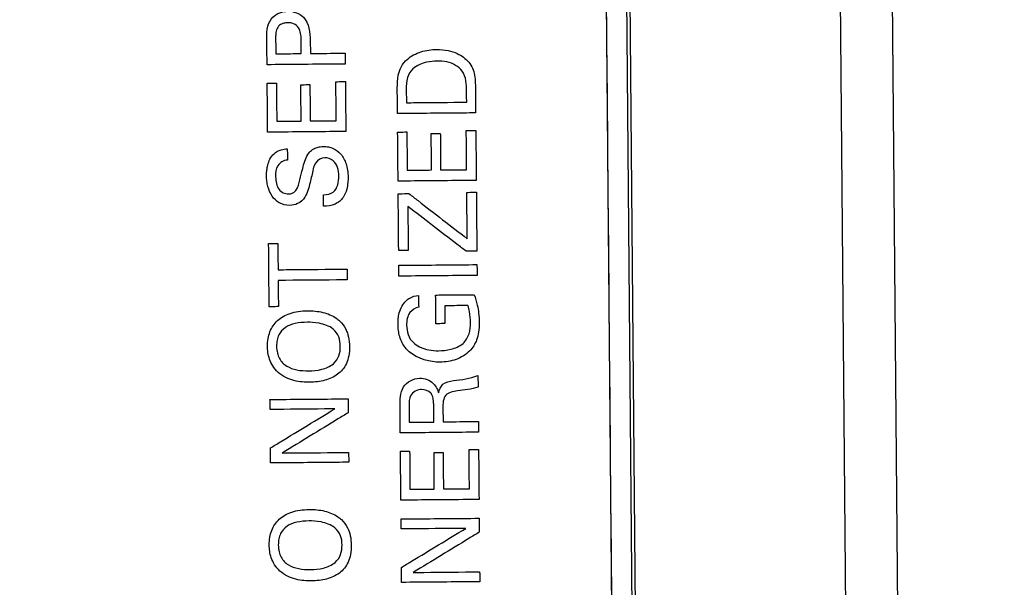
# Model space of a CAD drawing. Header units: inches. Extents: x 0 to 34, y 0 to 22.
# Tile 18 of 69: x 7.621 to 8.378, y 5.814 to 6.25. Entities that reach past the tile are written whole.
import ezdxf

# ---------------------------------------------------------------- set-up
doc = ezdxf.new("R2010")
doc.units = ezdxf.units.IN
doc.header["$LTSCALE"] = 1.87
doc.header["$MEASUREMENT"] = 0
doc.layers.get('0').update_dxf_attribs({"linetype": 'CONTINUOUS'})
doc.layers.add('DATUMCURVES', color=7, linetype='CONTINUOUS')
doc.layers.add('DIMENSIONS', color=7, linetype='CONTINUOUS')
doc.styles.get("Standard").update_dxf_attribs({"font": 'txt', "width": 0.8})
doc.dimstyles.new('DIMSTYLE_1', dxfattribs={"dimtxt": 0.125, "dimasz": 0.1875, "dimexe": 0.18, "dimexo": 0.0625, "dimgap": 0.09, "dimtad": 0, "dimtih": 1, "dimtoh": 1, "dimdec": 3, "dimzin": 4, "dimdsep": 46, "dimtxsty": 'STANDARD', "dimblk": '_FILLED', "dimblk1": '_FILLED', "dimblk2": '_FILLED', "dimcen": 0.09, "dimadec": 0, "dimazin": 0, "dimtp": 0.01, "dimtm": 0.01, "dimtfac": 1, "dimtdec": 3, "dimtofl": 0, "dimtmove": 0, "dimatfit": 3, "dimldrblk": '_FILLED', "dimfxl": 1, "dimtolj": 1, "dimtzin": 4, "dimarcsym": 0})

# ---------------------------------------------------------------- blocks, each defined once
blk = doc.blocks.new('_FILLED')
at = {"color": 0, "linetype": 'BYBLOCK'}
blk.add_solid([(0, 0), (-1, 0.1736), (-1, -0.1736)], dxfattribs=at)
blk = doc.blocks.new('*D1')
at = {"layer": 'DIMENSIONS', "color": 2, "linetype": 'CONTINUOUS'}
for p, q in [((6.98109, 8.41866), (9.59242, 8.41866)), ((9.46742, 8.41866), (9.46742, 6.79725)), ((9.46742, 4.65346), (9.46742, 6.54725)), ((6.98744, 4.65346), (9.59242, 4.65346))]:
    blk.add_line(p, q, dxfattribs=at)
at = {"layer": 'DIMENSIONS', "color": 2, "linetype": 'CONTINUOUS', "xscale": 0.1875, "yscale": 0.1875, "zscale": 0.1875}
for p, rotation in [((9.46742, 8.41866), 90), ((9.46742, 4.65346), 270)]:
    blk.add_blockref('_FILLED', p, dxfattribs=dict(at, rotation=rotation))
at = {"layer": 'DIMENSIONS', "color": 2, "linetype": 'CONTINUOUS', "width": 0.8}
for s, p in [('[', (9.42992, 6.60975)), (']', (10.02992, 6.60975)), ('3.765', (8.80492, 6.60975)), ('95.64', (9.52992, 6.60975))]:
    blk.add_text(s, height=0.125, dxfattribs=at).set_placement(p)
blk = doc.blocks.new('*D2')
at = {"layer": 'DIMENSIONS', "color": 2, "linetype": 'CONTINUOUS'}
for p, q in [((6.62533, 11.36822), (10.55403, 11.36822)), ((10.42903, 11.36822), (10.42903, 9.18302)), ((10.42903, 4.65346), (10.42903, 8.93302)), ((7.01395, 4.65346), (10.55403, 4.65346))]:
    blk.add_line(p, q, dxfattribs=at)
at = {"layer": 'DIMENSIONS', "color": 2, "linetype": 'CONTINUOUS', "xscale": 0.1875, "yscale": 0.1875, "zscale": 0.1875}
for p, rotation in [((10.42903, 11.36822), 90), ((10.42903, 4.65346), 270)]:
    blk.add_blockref('_FILLED', p, dxfattribs=dict(at, rotation=rotation))
at = {"layer": 'DIMENSIONS', "color": 2, "linetype": 'CONTINUOUS', "width": 0.8}
for s, p in [('[', (10.34153, 8.99552)), (']', (11.04153, 8.99552)), ('6.715', (9.71653, 8.99552)), ('170.55', (10.44153, 8.99552))]:
    blk.add_text(s, height=0.125, dxfattribs=at).set_placement(p)

msp = doc.modelspace()

# ---------------------------------------------------------------- linework, layer by layer
at = {"color": 7, "linetype": 'CONTINUOUS'}
for p, q in [((8.2629, 5.06532), (8.23703, 8.02959)), ((8.3029, 5.06567), (8.27703, 8.02994)), ((8.08287, 5.06812), (8.05708, 8.02301)), ((8.07235, 8.02815), (8.09822, 5.06389)), ((8.07497, 8.02818), (8.10084, 5.06391))]:
    msp.add_line(p, q, dxfattribs=at)
at = {"layer": 'DATUMCURVES', "color": 40, "linetype": 'CONTINUOUS'}
for points, knots in [([(8.08288, 5.06814, 1.13017), (8.08153, 5.22204, 1.13017), (8.07294, 6.20701, 1.13017), (8.06434, 7.19197, 1.13017), (8.05709, 8.02303, 1.13017)], [0, 0, 0, 0, 0.15625, 1, 1, 1, 1]), ([(7.81104, 6.23591, 1.13017), (7.81101, 6.23906, 1.13017), (7.8108, 6.24504, 1.13017), (7.81486, 6.25237, 1.13017), (7.82091, 6.25617, 1.13017), (7.82736, 6.25722, 1.13017), (7.83387, 6.25622, 1.13017), (7.84316, 6.25022, 1.13017), (7.84441, 6.24042, 1.13017), (7.84446, 6.23412, 1.13017)], [0, 0, 0, 0, 0.152284, 0.282505, 0.383415, 0.487392, 0.591714, 0.695867, 1, 1, 1, 1]), ([(7.83746, 6.23423, 1.13017), (7.83745, 6.23573, 1.13017), (7.83734, 6.23878, 1.13017), (7.83631, 6.24336, 1.13017), (7.83356, 6.24661, 1.13017), (7.8302, 6.24788, 1.13017), (7.82715, 6.24814, 1.13017), (7.82417, 6.24785, 1.13017), (7.82105, 6.24664, 1.13017), (7.81858, 6.24368, 1.13017), (7.8178, 6.23966, 1.13017), (7.81778, 6.23705, 1.13017), (7.81779, 6.2358, 1.13017)], [0, 0, 0, 0, 0.119954, 0.244873, 0.368689, 0.440365, 0.527855, 0.611213, 0.678388, 0.790962, 0.900506, 1, 1, 1, 1]), ([(7.81121, 6.21576, 1.13017), (7.8112, 6.21681, 1.13017), (7.81115, 6.22353, 1.13017), (7.81109, 6.23025, 1.13017), (7.81104, 6.23591, 1.13017)], [0, 0, 0, 0, 0.15625, 1, 1, 1, 1]), ([(7.81779, 6.2358, 1.13017), (7.8178, 6.2352, 1.13017), (7.81783, 6.23131, 1.13017), (7.81787, 6.22743, 1.13017), (7.81789, 6.22415, 1.13017)], [0, 0, 0, 0, 0.15625, 1, 1, 1, 1]), ([(7.83755, 6.22432, 1.13017), (7.83754, 6.22483, 1.13017), (7.83751, 6.22814, 1.13017), (7.83748, 6.23144, 1.13017), (7.83746, 6.23423, 1.13017)], [0, 0, 0, 0, 0.15625, 1, 1, 1, 1]), ([(7.84446, 6.23412, 1.13017), (7.84446, 6.23362, 1.13017), (7.84449, 6.23037, 1.13017), (7.84452, 6.22712, 1.13017), (7.84455, 6.22438, 1.13017)], [0, 0, 0, 0, 0.15625, 1, 1, 1, 1]), ([(7.91901, 6.21985, 1.13017), (7.92205, 6.22248, 1.13017), (7.92946, 6.22637, 1.13017), (7.94056, 6.22782, 1.13017), (7.9501, 6.22701, 1.13017), (7.95883, 6.22423, 1.13017), (7.96561, 6.21945, 1.13017), (7.96956, 6.21311, 1.13017), (7.97154, 6.20557, 1.13017), (7.9715, 6.19963, 1.13017), (7.97154, 6.19557, 1.13017)], [0, 0, 0, 0, 0.161224, 0.32485, 0.443365, 0.542175, 0.690358, 0.763986, 0.837088, 1, 1, 1, 1]), ([(7.81789, 6.22415, 1.13017), (7.81892, 6.22416, 1.13017), (7.82547, 6.22421, 1.13017), (7.83202, 6.22427, 1.13017), (7.83755, 6.22432, 1.13017)], [0, 0, 0, 0, 0.15625, 1, 1, 1, 1]), ([(7.84455, 6.22438, 1.13017), (7.84594, 6.22439, 1.13017), (7.85485, 6.22447, 1.13017), (7.86376, 6.22455, 1.13017), (7.87128, 6.22461, 1.13017)], [0, 0, 0, 0, 0.15625, 1, 1, 1, 1]), ([(7.87128, 6.22461, 1.13017), (7.87128, 6.22418, 1.13017), (7.87131, 6.2214, 1.13017), (7.87133, 6.21863, 1.13017), (7.87135, 6.21629, 1.13017)], [0, 0, 0, 0, 0.15625, 1, 1, 1, 1]), ([(7.91141, 6.19555, 1.13017), (7.91135, 6.2019, 1.13017), (7.91152, 6.21135, 1.13017), (7.91723, 6.2183, 1.13017), (7.91901, 6.21985, 1.13017)], [0, 0, 0, 0, 0.728965, 1, 1, 1, 1]), ([(7.87135, 6.21629, 1.13017), (7.86822, 6.21626, 1.13017), (7.84817, 6.21608, 1.13017), (7.82813, 6.21591, 1.13017), (7.81121, 6.21576, 1.13017)], [0, 0, 0, 0, 0.15625, 1, 1, 1, 1]), ([(7.94211, 6.21855, 1.13017), (7.93947, 6.21853, 1.13017), (7.93485, 6.21805, 1.13017), (7.92845, 6.2161, 1.13017), (7.92262, 6.21261, 1.13017), (7.91835, 6.20555, 1.13017), (7.91828, 6.19965, 1.13017), (7.91831, 6.19652, 1.13017)], [0, 0, 0, 0, 0.212423, 0.370359, 0.536634, 0.748745, 1, 1, 1, 1]), ([(7.96125, 6.21081, 1.13017), (7.9599, 6.21257, 1.13017), (7.95446, 6.21739, 1.13017), (7.94696, 6.21859, 1.13017), (7.94211, 6.21855, 1.13017)], [0, 0, 0, 0, 0.313075, 1, 1, 1, 1]), ([(7.81134, 6.20158, 1.13017), (7.81171, 6.20158, 1.13017), (7.81407, 6.2016, 1.13017), (7.81643, 6.20162, 1.13017), (7.81842, 6.20164, 1.13017)], [0, 0, 0, 0, 0.15625, 1, 1, 1, 1]), ([(7.81167, 6.16385, 1.13017), (7.81165, 6.16581, 1.13017), (7.81154, 6.17839, 1.13017), (7.81143, 6.19097, 1.13017), (7.81134, 6.20158, 1.13017)], [0, 0, 0, 0, 0.15625, 1, 1, 1, 1]), ([(7.81842, 6.20164, 1.13017), (7.81843, 6.20011, 1.13017), (7.81852, 6.19031, 1.13017), (7.8186, 6.18051, 1.13017), (7.81867, 6.17224, 1.13017)], [0, 0, 0, 0, 0.15625, 1, 1, 1, 1]), ([(7.83717, 6.20039, 1.13017), (7.83754, 6.20039, 1.13017), (7.83987, 6.20041, 1.13017), (7.8422, 6.20043, 1.13017), (7.84417, 6.20045, 1.13017)], [0, 0, 0, 0, 0.15625, 1, 1, 1, 1]), ([(7.83742, 6.17241, 1.13017), (7.8374, 6.17387, 1.13017), (7.83732, 6.18319, 1.13017), (7.83724, 6.19252, 1.13017), (7.83717, 6.20039, 1.13017)], [0, 0, 0, 0, 0.15625, 1, 1, 1, 1]), ([(7.84417, 6.20045, 1.13017), (7.84418, 6.19899, 1.13017), (7.84426, 6.18966, 1.13017), (7.84435, 6.18034, 1.13017), (7.84441, 6.17247, 1.13017)], [0, 0, 0, 0, 0.15625, 1, 1, 1, 1]), ([(7.86414, 6.20271, 1.13017), (7.86453, 6.20271, 1.13017), (7.86697, 6.20273, 1.13017), (7.86941, 6.20275, 1.13017), (7.87147, 6.20277, 1.13017)], [0, 0, 0, 0, 0.15625, 1, 1, 1, 1]), ([(7.86441, 6.17264, 1.13017), (7.86439, 6.17421, 1.13017), (7.86431, 6.18423, 1.13017), (7.86422, 6.19425, 1.13017), (7.86414, 6.20271, 1.13017)], [0, 0, 0, 0, 0.15625, 1, 1, 1, 1]), ([(7.87147, 6.20277, 1.13017), (7.87149, 6.20077, 1.13017), (7.8716, 6.18797, 1.13017), (7.87171, 6.17517, 1.13017), (7.8718, 6.16437, 1.13017)], [0, 0, 0, 0, 0.15625, 1, 1, 1, 1]), ([(7.91831, 6.19652, 1.13017), (7.91831, 6.196, 1.13017), (7.91834, 6.19267, 1.13017), (7.91837, 6.18934, 1.13017), (7.91839, 6.18653, 1.13017)], [0, 0, 0, 0, 0.15625, 1, 1, 1, 1]), ([(7.91156, 6.17814, 1.13017), (7.91155, 6.17905, 1.13017), (7.9115, 6.18485, 1.13017), (7.91145, 6.19065, 1.13017), (7.91141, 6.19555, 1.13017)], [0, 0, 0, 0, 0.15625, 1, 1, 1, 1]), ([(7.96479, 6.18693, 1.13017), (7.96479, 6.18736, 1.13017), (7.96476, 6.19008, 1.13017), (7.96474, 6.1928, 1.13017), (7.96472, 6.19509, 1.13017)], [0, 0, 0, 0, 0.15625, 1, 1, 1, 1]), ([(7.97154, 6.19557, 1.13017), (7.97155, 6.19469, 1.13017), (7.97159, 6.18906, 1.13017), (7.97164, 6.18342, 1.13017), (7.97169, 6.17867, 1.13017)], [0, 0, 0, 0, 0.15625, 1, 1, 1, 1]), ([(7.91839, 6.18653, 1.13017), (7.92081, 6.18655, 1.13017), (7.93627, 6.18669, 1.13017), (7.95174, 6.18682, 1.13017), (7.96479, 6.18693, 1.13017)], [0, 0, 0, 0, 0.15625, 1, 1, 1, 1]), ([(7.97169, 6.17867, 1.13017), (7.96855, 6.17864, 1.13017), (7.94851, 6.17846, 1.13017), (7.92847, 6.17829, 1.13017), (7.91156, 6.17814, 1.13017)], [0, 0, 0, 0, 0.15625, 1, 1, 1, 1]), ([(7.81867, 6.17224, 1.13017), (7.81965, 6.17225, 1.13017), (7.8259, 6.17231, 1.13017), (7.83214, 6.17236, 1.13017), (7.83742, 6.17241, 1.13017)], [0, 0, 0, 0, 0.15625, 1, 1, 1, 1]), ([(7.84441, 6.17247, 1.13017), (7.84546, 6.17248, 1.13017), (7.85212, 6.17254, 1.13017), (7.85878, 6.17259, 1.13017), (7.86441, 6.17264, 1.13017)], [0, 0, 0, 0, 0.15625, 1, 1, 1, 1]), ([(7.8718, 6.16437, 1.13017), (7.86867, 6.16435, 1.13017), (7.84863, 6.16417, 1.13017), (7.82858, 6.164, 1.13017), (7.81167, 6.16385, 1.13017)], [0, 0, 0, 0, 0.15625, 1, 1, 1, 1]), ([(7.91168, 6.16395, 1.13017), (7.91205, 6.16396, 1.13017), (7.91441, 6.16398, 1.13017), (7.91677, 6.164, 1.13017), (7.91877, 6.16402, 1.13017)], [0, 0, 0, 0, 0.15625, 1, 1, 1, 1]), ([(7.91201, 6.12622, 1.13017), (7.912, 6.12819, 1.13017), (7.91189, 6.14077, 1.13017), (7.91178, 6.15334, 1.13017), (7.91168, 6.16395, 1.13017)], [0, 0, 0, 0, 0.15625, 1, 1, 1, 1]), ([(7.91877, 6.16402, 1.13017), (7.91878, 6.16248, 1.13017), (7.91886, 6.15268, 1.13017), (7.91895, 6.14288, 1.13017), (7.91902, 6.13461, 1.13017)], [0, 0, 0, 0, 0.15625, 1, 1, 1, 1]), ([(7.93751, 6.16276, 1.13017), (7.93787, 6.16276, 1.13017), (7.9402, 6.16279, 1.13017), (7.94254, 6.16281, 1.13017), (7.94451, 6.16282, 1.13017)], [0, 0, 0, 0, 0.15625, 1, 1, 1, 1]), ([(7.93775, 6.13478, 1.13017), (7.93774, 6.13623, 1.13017), (7.93766, 6.14556, 1.13017), (7.93758, 6.15489, 1.13017), (7.93751, 6.16276, 1.13017)], [0, 0, 0, 0, 0.15625, 1, 1, 1, 1]), ([(7.94451, 6.16282, 1.13017), (7.94452, 6.16137, 1.13017), (7.9446, 6.15204, 1.13017), (7.94468, 6.14271, 1.13017), (7.94475, 6.13484, 1.13017)], [0, 0, 0, 0, 0.15625, 1, 1, 1, 1]), ([(7.96447, 6.16508, 1.13017), (7.96485, 6.16508, 1.13017), (7.96729, 6.1651, 1.13017), (7.96974, 6.16513, 1.13017), (7.9718, 6.16514, 1.13017)], [0, 0, 0, 0, 0.15625, 1, 1, 1, 1]), ([(7.96473, 6.13501, 1.13017), (7.96471, 6.13658, 1.13017), (7.96463, 6.1466, 1.13017), (7.96454, 6.15662, 1.13017), (7.96447, 6.16508, 1.13017)], [0, 0, 0, 0, 0.15625, 1, 1, 1, 1]), ([(7.9718, 6.16514, 1.13017), (7.97182, 6.16314, 1.13017), (7.97193, 6.15034, 1.13017), (7.97204, 6.13755, 1.13017), (7.97214, 6.12675, 1.13017)], [0, 0, 0, 0, 0.15625, 1, 1, 1, 1]), ([(7.8115, 6.13759, 1.13017), (7.81157, 6.13789, 1.13017), (7.81202, 6.1398, 1.13017), (7.81328, 6.1433, 1.13017), (7.81653, 6.14786, 1.13017), (7.8215, 6.15058, 1.13017), (7.82521, 6.15092, 1.13017), (7.82678, 6.15104, 1.13017)], [0, 0, 0, 0, 0.04125, 0.266326, 0.500115, 0.786139, 1, 1, 1, 1]), ([(7.82678, 6.15104, 1.13017), (7.82678, 6.15059, 1.13017), (7.82681, 6.1477, 1.13017), (7.82683, 6.14482, 1.13017), (7.82685, 6.14238, 1.13017)], [0, 0, 0, 0, 0.15625, 1, 1, 1, 1]), ([(7.84263, 6.14676, 1.13017), (7.84411, 6.14906, 1.13017), (7.84736, 6.15167, 1.13017), (7.85188, 6.15273, 1.13017), (7.85506, 6.15295, 1.13017), (7.85842, 6.15266, 1.13017), (7.86327, 6.15116, 1.13017), (7.86867, 6.14704, 1.13017), (7.87189, 6.14068, 1.13017), (7.87326, 6.13457, 1.13017), (7.87361, 6.12972, 1.13017), (7.8734, 6.12477, 1.13017), (7.87257, 6.11946, 1.13017), (7.87095, 6.11554, 1.13017), (7.86964, 6.11362, 1.13017)], [0, 0, 0, 0, 0.128316, 0.178917, 0.216704, 0.277473, 0.336002, 0.453044, 0.584699, 0.66105, 0.746379, 0.81186, 0.89269, 1, 1, 1, 1]), ([(7.83648, 6.12731, 1.13017), (7.83719, 6.13017, 1.13017), (7.83881, 6.13673, 1.13017), (7.84052, 6.14354, 1.13017), (7.84263, 6.14676, 1.13017)], [0, 0, 0, 0, 0.433571, 1, 1, 1, 1]), ([(7.85557, 6.14421, 1.13017), (7.85297, 6.14419, 1.13017), (7.84681, 6.14026, 1.13017), (7.84635, 6.13374, 1.13017), (7.84553, 6.1303, 1.13017)], [0, 0, 0, 0, 0.42372, 1, 1, 1, 1]), ([(7.86643, 6.13023, 1.13017), (7.8664, 6.13439, 1.13017), (7.86469, 6.14192, 1.13017), (7.85787, 6.14423, 1.13017), (7.85557, 6.14421, 1.13017)], [0, 0, 0, 0, 0.643266, 1, 1, 1, 1]), ([(7.84553, 6.1303, 1.13017), (7.84471, 6.1268, 1.13017), (7.84352, 6.12119, 1.13017), (7.84064, 6.11336, 1.13017), (7.83535, 6.10849, 1.13017), (7.82796, 6.10708, 1.13017), (7.82045, 6.10874, 1.13017), (7.81459, 6.11452, 1.13017), (7.81204, 6.12072, 1.13017), (7.81099, 6.1261, 1.13017), (7.81072, 6.13013, 1.13017), (7.81088, 6.13399, 1.13017), (7.81124, 6.1364, 1.13017), (7.8115, 6.13759, 1.13017)], [0, 0, 0, 0, 0.153057, 0.244295, 0.351159, 0.440435, 0.556081, 0.663294, 0.776747, 0.836213, 0.896402, 0.948209, 1, 1, 1, 1]), ([(7.82685, 6.14238, 1.13017), (7.82401, 6.1422, 1.13017), (7.81812, 6.13865, 1.13017), (7.81745, 6.12908, 1.13017), (7.81866, 6.12115, 1.13017), (7.82348, 6.11691, 1.13017), (7.8266, 6.11633, 1.13017), (7.82837, 6.11641, 1.13017), (7.82872, 6.11645, 1.13017)], [0, 0, 0, 0, 0.234036, 0.469124, 0.746785, 0.857566, 0.97156, 1, 1, 1, 1]), ([(7.85465, 6.11564, 1.13017), (7.85725, 6.11577, 1.13017), (7.86498, 6.11717, 1.13017), (7.86647, 6.12586, 1.13017), (7.86643, 6.13023, 1.13017)], [0, 0, 0, 0, 0.373241, 1, 1, 1, 1]), ([(7.91902, 6.13461, 1.13017), (7.92, 6.13462, 1.13017), (7.92624, 6.13467, 1.13017), (7.93248, 6.13473, 1.13017), (7.93775, 6.13478, 1.13017)], [0, 0, 0, 0, 0.15625, 1, 1, 1, 1]), ([(7.94475, 6.13484, 1.13017), (7.94579, 6.13485, 1.13017), (7.95245, 6.1349, 1.13017), (7.95911, 6.13496, 1.13017), (7.96473, 6.13501, 1.13017)], [0, 0, 0, 0, 0.15625, 1, 1, 1, 1]), ([(7.82872, 6.11645, 1.13017), (7.82954, 6.11654, 1.13017), (7.83136, 6.11698, 1.13017), (7.83504, 6.12034, 1.13017), (7.83583, 6.12447, 1.13017), (7.83648, 6.12731, 1.13017)], [0, 0, 0, 0, 0.169462, 0.388511, 1, 1, 1, 1]), ([(7.97214, 6.12675, 1.13017), (7.96901, 6.12672, 1.13017), (7.94897, 6.12655, 1.13017), (7.92892, 6.12637, 1.13017), (7.91201, 6.12622, 1.13017)], [0, 0, 0, 0, 0.15625, 1, 1, 1, 1]), ([(7.85473, 6.10698, 1.13017), (7.85472, 6.10743, 1.13017), (7.8547, 6.11031, 1.13017), (7.85467, 6.1132, 1.13017), (7.85465, 6.11564, 1.13017)], [0, 0, 0, 0, 0.15625, 1, 1, 1, 1]), ([(7.9121, 6.11654, 1.13017), (7.91253, 6.11654, 1.13017), (7.91528, 6.11657, 1.13017), (7.91803, 6.11659, 1.13017), (7.92035, 6.11661, 1.13017)], [0, 0, 0, 0, 0.15625, 1, 1, 1, 1]), ([(7.91248, 6.07281, 1.13017), (7.91246, 6.07509, 1.13017), (7.91233, 6.08966, 1.13017), (7.91221, 6.10424, 1.13017), (7.9121, 6.11654, 1.13017)], [0, 0, 0, 0, 0.15625, 1, 1, 1, 1]), ([(7.92035, 6.11661, 1.13017), (7.92268, 6.1148, 1.13017), (7.93763, 6.10324, 1.13017), (7.95258, 6.09169, 1.13017), (7.96519, 6.08193, 1.13017)], [0, 0, 0, 0, 0.15625, 1, 1, 1, 1]), ([(7.96488, 6.11758, 1.13017), (7.96526, 6.11759, 1.13017), (7.96771, 6.11761, 1.13017), (7.97015, 6.11763, 1.13017), (7.97222, 6.11765, 1.13017)], [0, 0, 0, 0, 0.15625, 1, 1, 1, 1]), ([(7.96519, 6.08193, 1.13017), (7.96518, 6.08379, 1.13017), (7.96507, 6.09567, 1.13017), (7.96497, 6.10756, 1.13017), (7.96488, 6.11758, 1.13017)], [0, 0, 0, 0, 0.15625, 1, 1, 1, 1]), ([(7.97222, 6.11765, 1.13017), (7.97224, 6.11529, 1.13017), (7.97237, 6.10022, 1.13017), (7.9725, 6.08514, 1.13017), (7.97261, 6.07242, 1.13017)], [0, 0, 0, 0, 0.15625, 1, 1, 1, 1]), ([(7.86686, 6.11058, 1.13017), (7.86584, 6.10978, 1.13017), (7.86214, 6.10751, 1.13017), (7.85771, 6.107, 1.13017), (7.85473, 6.10698, 1.13017)], [0, 0, 0, 0, 0.3033, 1, 1, 1, 1]), ([(7.96428, 6.07235, 1.13017), (7.96195, 6.07414, 1.13017), (7.94703, 6.08558, 1.13017), (7.9321, 6.09703, 1.13017), (7.91951, 6.10669, 1.13017)], [0, 0, 0, 0, 0.15625, 1, 1, 1, 1]), ([(7.91951, 6.10669, 1.13017), (7.91953, 6.10493, 1.13017), (7.91962, 6.09366, 1.13017), (7.91972, 6.08239, 1.13017), (7.9198, 6.07288, 1.13017)], [0, 0, 0, 0, 0.15625, 1, 1, 1, 1]), ([(7.81241, 6.07816, 1.13017), (7.81278, 6.07817, 1.13017), (7.81514, 6.07819, 1.13017), (7.8175, 6.07821, 1.13017), (7.81949, 6.07823, 1.13017)], [0, 0, 0, 0, 0.15625, 1, 1, 1, 1]), ([(7.81284, 6.02961, 1.13017), (7.81282, 6.03214, 1.13017), (7.81267, 6.04832, 1.13017), (7.81253, 6.06451, 1.13017), (7.81241, 6.07816, 1.13017)], [0, 0, 0, 0, 0.15625, 1, 1, 1, 1]), ([(7.81949, 6.07823, 1.13017), (7.8195, 6.07718, 1.13017), (7.81956, 6.07046, 1.13017), (7.81962, 6.06374, 1.13017), (7.81967, 6.05807, 1.13017)], [0, 0, 0, 0, 0.15625, 1, 1, 1, 1]), ([(7.9198, 6.07288, 1.13017), (7.91942, 6.07287, 1.13017), (7.91698, 6.07285, 1.13017), (7.91454, 6.07283, 1.13017), (7.91248, 6.07281, 1.13017)], [0, 0, 0, 0, 0.15625, 1, 1, 1, 1]), ([(7.97261, 6.07242, 1.13017), (7.97218, 6.07242, 1.13017), (7.9694, 6.07239, 1.13017), (7.96663, 6.07237, 1.13017), (7.96428, 6.07235, 1.13017)], [0, 0, 0, 0, 0.15625, 1, 1, 1, 1]), ([(7.91258, 6.06147, 1.13017), (7.91571, 6.0615, 1.13017), (7.93575, 6.06168, 1.13017), (7.95579, 6.06185, 1.13017), (7.9727, 6.062, 1.13017)], [0, 0, 0, 0, 0.15625, 1, 1, 1, 1]), ([(7.91265, 6.05315, 1.13017), (7.91265, 6.05358, 1.13017), (7.91262, 6.05636, 1.13017), (7.9126, 6.05913, 1.13017), (7.91258, 6.06147, 1.13017)], [0, 0, 0, 0, 0.15625, 1, 1, 1, 1]), ([(7.9727, 6.062, 1.13017), (7.97271, 6.06156, 1.13017), (7.97273, 6.05879, 1.13017), (7.97276, 6.05601, 1.13017), (7.97278, 6.05367, 1.13017)], [0, 0, 0, 0, 0.15625, 1, 1, 1, 1]), ([(7.81967, 6.05807, 1.13017), (7.82243, 6.0581, 1.13017), (7.84012, 6.05825, 1.13017), (7.8578, 6.05841, 1.13017), (7.87273, 6.05854, 1.13017)], [0, 0, 0, 0, 0.15625, 1, 1, 1, 1]), ([(7.87273, 6.05854, 1.13017), (7.87273, 6.05811, 1.13017), (7.87275, 6.05536, 1.13017), (7.87278, 6.05261, 1.13017), (7.8728, 6.05029, 1.13017)], [0, 0, 0, 0, 0.15625, 1, 1, 1, 1]), ([(7.97278, 6.05367, 1.13017), (7.96964, 6.05364, 1.13017), (7.9496, 6.05347, 1.13017), (7.92956, 6.05329, 1.13017), (7.91265, 6.05315, 1.13017)], [0, 0, 0, 0, 0.15625, 1, 1, 1, 1]), ([(7.8728, 6.05029, 1.13017), (7.87004, 6.05026, 1.13017), (7.85235, 6.05011, 1.13017), (7.83466, 6.04996, 1.13017), (7.81974, 6.04983, 1.13017)], [0, 0, 0, 0, 0.15625, 1, 1, 1, 1]), ([(7.81974, 6.04983, 1.13017), (7.81975, 6.04878, 1.13017), (7.81981, 6.04206, 1.13017), (7.81987, 6.03534, 1.13017), (7.81992, 6.02967, 1.13017)], [0, 0, 0, 0, 0.15625, 1, 1, 1, 1]), ([(7.91822, 6.03416, 1.13017), (7.91905, 6.03497, 1.13017), (7.92181, 6.03723, 1.13017), (7.92541, 6.03806, 1.13017), (7.92777, 6.03825, 1.13017)], [0, 0, 0, 0, 0.328838, 1, 1, 1, 1]), ([(7.92777, 6.03825, 1.13017), (7.92777, 6.03778, 1.13017), (7.9278, 6.03475, 1.13017), (7.92783, 6.03172, 1.13017), (7.92785, 6.02917, 1.13017)], [0, 0, 0, 0, 0.15625, 1, 1, 1, 1]), ([(7.94092, 6.03861, 1.13017), (7.94247, 6.03863, 1.13017), (7.95235, 6.03871, 1.13017), (7.96223, 6.0388, 1.13017), (7.97057, 6.03887, 1.13017)], [0, 0, 0, 0, 0.15625, 1, 1, 1, 1]), ([(7.94112, 6.01654, 1.13017), (7.94111, 6.01769, 1.13017), (7.94104, 6.02505, 1.13017), (7.94098, 6.03241, 1.13017), (7.94092, 6.03861, 1.13017)], [0, 0, 0, 0, 0.15625, 1, 1, 1, 1]), ([(7.97057, 6.03887, 1.13017), (7.97149, 6.0362, 1.13017), (7.97289, 6.03151, 1.13017), (7.97412, 6.02434, 1.13017), (7.97459, 6.01739, 1.13017), (7.9742, 6.01042, 1.13017), (7.97239, 6.0027, 1.13017), (7.96718, 5.9944, 1.13017), (7.95682, 5.9883, 1.13017), (7.94847, 5.98704, 1.13017), (7.94429, 5.987, 1.13017)], [0, 0, 0, 0, 0.120696, 0.20803, 0.31028, 0.417041, 0.505045, 0.646346, 0.821591, 1, 1, 1, 1]), ([(7.91636, 5.99967, 1.13017), (7.91444, 6.00245, 1.13017), (7.91281, 6.00716, 1.13017), (7.91208, 6.01292, 1.13017), (7.91196, 6.01599, 1.13017), (7.91198, 6.01833, 1.13017), (7.91215, 6.02118, 1.13017), (7.91308, 6.02691, 1.13017), (7.9157, 6.03164, 1.13017), (7.91822, 6.03416, 1.13017)], [0, 0, 0, 0, 0.275972, 0.392019, 0.475186, 0.526652, 0.583346, 0.708738, 1, 1, 1, 1]), ([(7.94313, 5.99574, 1.13017), (7.94628, 5.99577, 1.13017), (7.95286, 5.99658, 1.13017), (7.96221, 6.00013, 1.13017), (7.96726, 6.0086, 1.13017), (7.96802, 6.0173, 1.13017), (7.96736, 6.02468, 1.13017), (7.96622, 6.02896, 1.13017), (7.96574, 6.0305, 1.13017)], [0, 0, 0, 0, 0.18662, 0.393696, 0.563177, 0.738207, 0.904402, 1, 1, 1, 1]), ([(7.96574, 6.0305, 1.13017), (7.96481, 6.03049, 1.13017), (7.95886, 6.03044, 1.13017), (7.95292, 6.03039, 1.13017), (7.9479, 6.03035, 1.13017)], [0, 0, 0, 0, 0.15625, 1, 1, 1, 1]), ([(7.9479, 6.03035, 1.13017), (7.94791, 6.02963, 1.13017), (7.94795, 6.02505, 1.13017), (7.94799, 6.02047, 1.13017), (7.94802, 6.0166, 1.13017)], [0, 0, 0, 0, 0.15625, 1, 1, 1, 1]), ([(7.81979, 5.97908, 1.13017), (7.81638, 5.98217, 1.13017), (7.81331, 5.98756, 1.13017), (7.81173, 5.99459, 1.13017), (7.81127, 6.00217, 1.13017), (7.81276, 6.01074, 1.13017), (7.81861, 6.0195, 1.13017), (7.82821, 6.02506, 1.13017), (7.84101, 6.027, 1.13017), (7.85443, 6.0258, 1.13017), (7.86247, 6.0225, 1.13017), (7.8662, 6.01947, 1.13017), (7.86702, 6.01871, 1.13017)], [0, 0, 0, 0, 0.093808, 0.140712, 0.187616, 0.32757, 0.467523, 0.607477, 0.74743, 0.857243, 0.967056, 1, 1, 1, 1]), ([(7.81992, 6.02967, 1.13017), (7.81955, 6.02967, 1.13017), (7.81719, 6.02965, 1.13017), (7.81483, 6.02963, 1.13017), (7.81284, 6.02961, 1.13017)], [0, 0, 0, 0, 0.15625, 1, 1, 1, 1]), ([(7.92785, 6.02917, 1.13017), (7.92525, 6.02872, 1.13017), (7.91953, 6.02526, 1.13017), (7.91853, 6.0188, 1.13017), (7.91856, 6.01551, 1.13017)], [0, 0, 0, 0, 0.445484, 1, 1, 1, 1]), ([(7.84235, 6.01767, 1.13017), (7.83893, 6.01764, 1.13017), (7.83253, 6.01702, 1.13017), (7.82484, 6.01398, 1.13017), (7.82059, 6.00929, 1.13017), (7.81881, 6.00413, 1.13017), (7.81835, 5.99903, 1.13017), (7.81896, 5.99382, 1.13017), (7.82111, 5.98829, 1.13017), (7.82593, 5.9835, 1.13017), (7.83404, 5.98069, 1.13017), (7.84013, 5.98025, 1.13017), (7.84326, 5.98028, 1.13017)], [0, 0, 0, 0, 0.118513, 0.237026, 0.355539, 0.414796, 0.474052, 0.539796, 0.605539, 0.737026, 0.868513, 1, 1, 1, 1]), ([(7.86702, 6.01871, 1.13017), (7.86891, 6.01694, 1.13017), (7.87169, 6.01329, 1.13017), (7.87409, 6.00657, 1.13017), (7.8749, 5.99907, 1.13017), (7.87427, 5.99165, 1.13017), (7.8718, 5.98395, 1.13017), (7.86604, 5.97697, 1.13017), (7.85587, 5.97248, 1.13017), (7.84653, 5.97139, 1.13017), (7.83834, 5.97164, 1.13017), (7.82979, 5.97297, 1.13017), (7.82336, 5.97582, 1.13017), (7.81979, 5.97908, 1.13017)], [0, 0, 0, 0, 0.098394, 0.168676, 0.238958, 0.306212, 0.373467, 0.507975, 0.642484, 0.776993, 0.832745, 0.888496, 1, 1, 1, 1]), ([(7.8622, 5.98577, 1.13017), (7.86641, 5.98923, 1.13017), (7.86822, 5.99698, 1.13017), (7.86689, 6.00646, 1.13017), (7.86191, 6.01383, 1.13017), (7.8511, 6.01753, 1.13017), (7.84439, 6.01768, 1.13017), (7.84235, 6.01767, 1.13017)], [0, 0, 0, 0, 0.284749, 0.432206, 0.579662, 0.789831, 1, 1, 1, 1]), ([(7.94802, 6.0166, 1.13017), (7.94766, 6.0166, 1.13017), (7.94536, 6.01658, 1.13017), (7.94306, 6.01656, 1.13017), (7.94112, 6.01654, 1.13017)], [0, 0, 0, 0, 0.15625, 1, 1, 1, 1]), ([(7.94429, 5.987, 1.13017), (7.94235, 5.98698, 1.13017), (7.93207, 5.98757, 1.13017), (7.92113, 5.9927, 1.13017), (7.91636, 5.99967, 1.13017)], [0, 0, 0, 0, 0.186716, 1, 1, 1, 1]), ([(7.92376, 6.00199, 1.13017), (7.92518, 6.00073, 1.13017), (7.93097, 5.99687, 1.13017), (7.93814, 5.99569, 1.13017), (7.94313, 5.99574, 1.13017)], [0, 0, 0, 0, 0.274946, 1, 1, 1, 1]), ([(7.91352, 5.95406, 1.13017), (7.9135, 5.9562, 1.13017), (7.9136, 5.96092, 1.13017), (7.91598, 5.97036, 1.13017), (7.9258, 5.97565, 1.13017), (7.93436, 5.97399, 1.13017), (7.9391, 5.97098, 1.13017), (7.94188, 5.96718, 1.13017), (7.94276, 5.96459, 1.13017), (7.94309, 5.96348, 1.13017)], [0, 0, 0, 0, 0.133661, 0.29621, 0.586445, 0.711877, 0.830025, 0.927879, 1, 1, 1, 1]), ([(7.94309, 5.96348, 1.13017), (7.94368, 5.96585, 1.13017), (7.94599, 5.97123, 1.13017), (7.95176, 5.9724, 1.13017), (7.95457, 5.97274, 1.13017)], [0, 0, 0, 0, 0.463255, 1, 1, 1, 1]), ([(7.97345, 5.97665, 1.13017), (7.97345, 5.97618, 1.13017), (7.97348, 5.97321, 1.13017), (7.9735, 5.97024, 1.13017), (7.97353, 5.96774, 1.13017)], [0, 0, 0, 0, 0.15625, 1, 1, 1, 1]), ([(7.93015, 5.96594, 1.13017), (7.9269, 5.96591, 1.13017), (7.92048, 5.96251, 1.13017), (7.9205, 5.95631, 1.13017), (7.92052, 5.95387, 1.13017)], [0, 0, 0, 0, 0.570423, 1, 1, 1, 1]), ([(7.93801, 5.96193, 1.13017), (7.93778, 5.96233, 1.13017), (7.93602, 5.96478, 1.13017), (7.93269, 5.96596, 1.13017), (7.93015, 5.96594, 1.13017)], [0, 0, 0, 0, 0.153802, 1, 1, 1, 1]), ([(7.93941, 5.95403, 1.13017), (7.93941, 5.95447, 1.13017), (7.93933, 5.95713, 1.13017), (7.93917, 5.96001, 1.13017), (7.93801, 5.96193, 1.13017)], [0, 0, 0, 0, 0.162492, 1, 1, 1, 1]), ([(7.95764, 5.96485, 1.13017), (7.95452, 5.96447, 1.13017), (7.94671, 5.96307, 1.13017), (7.94648, 5.95501, 1.13017), (7.94651, 5.95159, 1.13017)], [0, 0, 0, 0, 0.479412, 1, 1, 1, 1]), ([(7.81346, 5.95825, 1.13017), (7.81659, 5.95828, 1.13017), (7.83664, 5.95845, 1.13017), (7.85668, 5.95863, 1.13017), (7.8736, 5.95877, 1.13017)], [0, 0, 0, 0, 0.15625, 1, 1, 1, 1]), ([(7.81353, 5.95059, 1.13017), (7.81352, 5.95098, 1.13017), (7.8135, 5.95354, 1.13017), (7.81348, 5.95609, 1.13017), (7.81346, 5.95825, 1.13017)], [0, 0, 0, 0, 0.15625, 1, 1, 1, 1]), ([(7.8736, 5.95877, 1.13017), (7.8736, 5.95822, 1.13017), (7.87363, 5.95467, 1.13017), (7.87366, 5.95111, 1.13017), (7.87369, 5.94811, 1.13017)], [0, 0, 0, 0, 0.15625, 1, 1, 1, 1]), ([(7.9137, 5.93257, 1.13017), (7.91369, 5.93369, 1.13017), (7.91363, 5.94085, 1.13017), (7.91357, 5.94801, 1.13017), (7.91352, 5.95406, 1.13017)], [0, 0, 0, 0, 0.15625, 1, 1, 1, 1]), ([(7.93953, 5.94087, 1.13017), (7.93952, 5.94155, 1.13017), (7.93948, 5.94594, 1.13017), (7.93944, 5.95033, 1.13017), (7.93941, 5.95403, 1.13017)], [0, 0, 0, 0, 0.15625, 1, 1, 1, 1]), ([(7.86325, 5.95102, 1.13017), (7.86066, 5.951, 1.13017), (7.84409, 5.95085, 1.13017), (7.82751, 5.95071, 1.13017), (7.81353, 5.95059, 1.13017)], [0, 0, 0, 0, 0.15625, 1, 1, 1, 1]), ([(7.81379, 5.92102, 1.13017), (7.81636, 5.92258, 1.13017), (7.83285, 5.93258, 1.13017), (7.84934, 5.94258, 1.13017), (7.86325, 5.95102, 1.13017)], [0, 0, 0, 0, 0.15625, 1, 1, 1, 1]), ([(7.87369, 5.94811, 1.13017), (7.87105, 5.9465, 1.13017), (7.85412, 5.93616, 1.13017), (7.83719, 5.92582, 1.13017), (7.82291, 5.9171, 1.13017)], [0, 0, 0, 0, 0.15625, 1, 1, 1, 1]), ([(7.92052, 5.95387, 1.13017), (7.92052, 5.95318, 1.13017), (7.92056, 5.94879, 1.13017), (7.9206, 5.94441, 1.13017), (7.92063, 5.9407, 1.13017)], [0, 0, 0, 0, 0.15625, 1, 1, 1, 1]), ([(7.94651, 5.95159, 1.13017), (7.94652, 5.95104, 1.13017), (7.94655, 5.94755, 1.13017), (7.94658, 5.94405, 1.13017), (7.9466, 5.9411, 1.13017)], [0, 0, 0, 0, 0.15625, 1, 1, 1, 1]), ([(7.92063, 5.9407, 1.13017), (7.92162, 5.94071, 1.13017), (7.92791, 5.94077, 1.13017), (7.93421, 5.94082, 1.13017), (7.93953, 5.94087, 1.13017)], [0, 0, 0, 0, 0.15625, 1, 1, 1, 1]), ([(7.9466, 5.9411, 1.13017), (7.94802, 5.94111, 1.13017), (7.95707, 5.94119, 1.13017), (7.96612, 5.94127, 1.13017), (7.97376, 5.94134, 1.13017)], [0, 0, 0, 0, 0.15625, 1, 1, 1, 1]), ([(7.97376, 5.94134, 1.13017), (7.97376, 5.94091, 1.13017), (7.97378, 5.93816, 1.13017), (7.97381, 5.93541, 1.13017), (7.97383, 5.93309, 1.13017)], [0, 0, 0, 0, 0.15625, 1, 1, 1, 1]), ([(7.97383, 5.93309, 1.13017), (7.9707, 5.93306, 1.13017), (7.95066, 5.93289, 1.13017), (7.93061, 5.93271, 1.13017), (7.9137, 5.93257, 1.13017)], [0, 0, 0, 0, 0.15625, 1, 1, 1, 1]), ([(7.81389, 5.90944, 1.13017), (7.81388, 5.91005, 1.13017), (7.81385, 5.9139, 1.13017), (7.81381, 5.91776, 1.13017), (7.81379, 5.92102, 1.13017)], [0, 0, 0, 0, 0.15625, 1, 1, 1, 1]), ([(7.82291, 5.9171, 1.13017), (7.82557, 5.91712, 1.13017), (7.84258, 5.91727, 1.13017), (7.8596, 5.91742, 1.13017), (7.87396, 5.91754, 1.13017)], [0, 0, 0, 0, 0.15625, 1, 1, 1, 1]), ([(7.87396, 5.91754, 1.13017), (7.87396, 5.91715, 1.13017), (7.87398, 5.91462, 1.13017), (7.874, 5.9121, 1.13017), (7.87402, 5.90997, 1.13017)], [0, 0, 0, 0, 0.15625, 1, 1, 1, 1]), ([(7.91383, 5.91855, 1.13017), (7.9142, 5.91855, 1.13017), (7.91656, 5.91857, 1.13017), (7.91892, 5.91859, 1.13017), (7.92091, 5.91861, 1.13017)], [0, 0, 0, 0, 0.15625, 1, 1, 1, 1]), ([(7.91416, 5.88082, 1.13017), (7.91414, 5.88278, 1.13017), (7.91403, 5.89536, 1.13017), (7.91392, 5.90794, 1.13017), (7.91383, 5.91855, 1.13017)], [0, 0, 0, 0, 0.15625, 1, 1, 1, 1]), ([(7.92091, 5.91861, 1.13017), (7.92092, 5.91708, 1.13017), (7.92101, 5.90728, 1.13017), (7.92109, 5.89748, 1.13017), (7.92116, 5.88921, 1.13017)], [0, 0, 0, 0, 0.15625, 1, 1, 1, 1]), ([(7.93965, 5.91736, 1.13017), (7.94001, 5.91736, 1.13017), (7.94235, 5.91738, 1.13017), (7.94468, 5.9174, 1.13017), (7.94665, 5.91742, 1.13017)], [0, 0, 0, 0, 0.15625, 1, 1, 1, 1]), ([(7.93989, 5.88937, 1.13017), (7.93988, 5.89083, 1.13017), (7.9398, 5.90016, 1.13017), (7.93972, 5.90948, 1.13017), (7.93965, 5.91736, 1.13017)], [0, 0, 0, 0, 0.15625, 1, 1, 1, 1]), ([(7.94665, 5.91742, 1.13017), (7.94666, 5.91596, 1.13017), (7.94674, 5.90663, 1.13017), (7.94682, 5.8973, 1.13017), (7.94689, 5.88943, 1.13017)], [0, 0, 0, 0, 0.15625, 1, 1, 1, 1]), ([(7.96661, 5.91967, 1.13017), (7.96699, 5.91968, 1.13017), (7.96944, 5.9197, 1.13017), (7.97188, 5.91972, 1.13017), (7.97394, 5.91974, 1.13017)], [0, 0, 0, 0, 0.15625, 1, 1, 1, 1]), ([(7.96687, 5.8896, 1.13017), (7.96686, 5.89117, 1.13017), (7.96677, 5.90119, 1.13017), (7.96668, 5.91122, 1.13017), (7.96661, 5.91967, 1.13017)], [0, 0, 0, 0, 0.15625, 1, 1, 1, 1]), ([(7.97394, 5.91974, 1.13017), (7.97396, 5.91774, 1.13017), (7.97407, 5.90494, 1.13017), (7.97419, 5.89214, 1.13017), (7.97428, 5.88134, 1.13017)], [0, 0, 0, 0, 0.15625, 1, 1, 1, 1]), ([(7.87402, 5.90997, 1.13017), (7.87089, 5.90994, 1.13017), (7.85085, 5.90977, 1.13017), (7.8308, 5.90959, 1.13017), (7.81389, 5.90944, 1.13017)], [0, 0, 0, 0, 0.15625, 1, 1, 1, 1]), ([(7.92116, 5.88921, 1.13017), (7.92214, 5.88921, 1.13017), (7.92838, 5.88927, 1.13017), (7.93463, 5.88932, 1.13017), (7.93989, 5.88937, 1.13017)], [0, 0, 0, 0, 0.15625, 1, 1, 1, 1]), ([(7.94689, 5.88943, 1.13017), (7.94793, 5.88944, 1.13017), (7.95459, 5.8895, 1.13017), (7.96125, 5.88956, 1.13017), (7.96687, 5.8896, 1.13017)], [0, 0, 0, 0, 0.15625, 1, 1, 1, 1]), ([(7.97428, 5.88134, 1.13017), (7.97115, 5.88131, 1.13017), (7.95111, 5.88114, 1.13017), (7.93107, 5.88096, 1.13017), (7.91416, 5.88082, 1.13017)], [0, 0, 0, 0, 0.15625, 1, 1, 1, 1]), ([(7.82112, 5.82625, 1.13017), (7.81772, 5.82934, 1.13017), (7.81464, 5.83474, 1.13017), (7.81307, 5.84176, 1.13017), (7.8126, 5.84935, 1.13017), (7.8141, 5.85791, 1.13017), (7.81995, 5.86668, 1.13017), (7.82955, 5.87223, 1.13017), (7.84235, 5.87417, 1.13017), (7.85576, 5.87297, 1.13017), (7.8638, 5.86967, 1.13017), (7.86754, 5.86665, 1.13017), (7.86835, 5.86589, 1.13017)], [0, 0, 0, 0, 0.093808, 0.140712, 0.187616, 0.32757, 0.467523, 0.607477, 0.74743, 0.857243, 0.967056, 1, 1, 1, 1]), ([(7.84368, 5.86484, 1.13017), (7.84027, 5.86481, 1.13017), (7.83386, 5.86419, 1.13017), (7.82617, 5.86116, 1.13017), (7.82192, 5.85647, 1.13017), (7.82014, 5.8513, 1.13017), (7.81969, 5.84621, 1.13017), (7.82029, 5.84099, 1.13017), (7.82244, 5.83547, 1.13017), (7.82727, 5.83068, 1.13017), (7.83537, 5.82786, 1.13017), (7.84147, 5.82742, 1.13017), (7.84459, 5.82745, 1.13017)], [0, 0, 0, 0, 0.118513, 0.237026, 0.355539, 0.414796, 0.474052, 0.539796, 0.605539, 0.737026, 0.868513, 1, 1, 1, 1]), ([(7.86835, 5.86589, 1.13017), (7.87024, 5.86411, 1.13017), (7.87302, 5.86047, 1.13017), (7.87542, 5.85375, 1.13017), (7.87623, 5.84625, 1.13017), (7.8756, 5.83882, 1.13017), (7.87313, 5.83113, 1.13017), (7.86738, 5.82415, 1.13017), (7.85721, 5.81966, 1.13017), (7.84787, 5.81856, 1.13017), (7.83967, 5.81881, 1.13017), (7.83113, 5.82014, 1.13017), (7.82469, 5.82299, 1.13017), (7.82112, 5.82625, 1.13017)], [0, 0, 0, 0, 0.098394, 0.168676, 0.238958, 0.306212, 0.373467, 0.507975, 0.642484, 0.776993, 0.832745, 0.888496, 1, 1, 1, 1]), ([(7.86353, 5.83295, 1.13017), (7.86775, 5.8364, 1.13017), (7.86955, 5.84416, 1.13017), (7.86822, 5.85364, 1.13017), (7.86324, 5.86101, 1.13017), (7.85244, 5.8647, 1.13017), (7.84572, 5.86486, 1.13017), (7.84368, 5.86484, 1.13017)], [0, 0, 0, 0, 0.284749, 0.432206, 0.579662, 0.789831, 1, 1, 1, 1]), ([(7.91428, 5.86638, 1.13017), (7.91741, 5.86641, 1.13017), (7.93745, 5.86658, 1.13017), (7.9575, 5.86676, 1.13017), (7.97441, 5.8669, 1.13017)], [0, 0, 0, 0, 0.15625, 1, 1, 1, 1]), ([(7.91435, 5.85872, 1.13017), (7.91435, 5.85912, 1.13017), (7.91432, 5.86167, 1.13017), (7.9143, 5.86422, 1.13017), (7.91428, 5.86638, 1.13017)], [0, 0, 0, 0, 0.15625, 1, 1, 1, 1]), ([(7.97441, 5.8669, 1.13017), (7.97441, 5.86635, 1.13017), (7.97444, 5.86279, 1.13017), (7.97447, 5.85924, 1.13017), (7.9745, 5.85624, 1.13017)], [0, 0, 0, 0, 0.15625, 1, 1, 1, 1]), ([(7.96407, 5.85915, 1.13017), (7.96148, 5.85913, 1.13017), (7.94491, 5.85898, 1.13017), (7.92833, 5.85884, 1.13017), (7.91435, 5.85872, 1.13017)], [0, 0, 0, 0, 0.15625, 1, 1, 1, 1]), ([(7.91461, 5.82915, 1.13017), (7.91718, 5.83071, 1.13017), (7.93367, 5.84071, 1.13017), (7.95016, 5.85071, 1.13017), (7.96407, 5.85915, 1.13017)], [0, 0, 0, 0, 0.15625, 1, 1, 1, 1]), ([(7.9745, 5.85624, 1.13017), (7.97185, 5.85463, 1.13017), (7.95493, 5.84429, 1.13017), (7.938, 5.83395, 1.13017), (7.92372, 5.82523, 1.13017)], [0, 0, 0, 0, 0.15625, 1, 1, 1, 1]), ([(7.91471, 5.81757, 1.13017), (7.9147, 5.81818, 1.13017), (7.91467, 5.82203, 1.13017), (7.91464, 5.82589, 1.13017), (7.91461, 5.82915, 1.13017)], [0, 0, 0, 0, 0.15625, 1, 1, 1, 1]), ([(7.92372, 5.82523, 1.13017), (7.92638, 5.82525, 1.13017), (7.94339, 5.8254, 1.13017), (7.96041, 5.82555, 1.13017), (7.97477, 5.82567, 1.13017)], [0, 0, 0, 0, 0.15625, 1, 1, 1, 1]), ([(7.97477, 5.82567, 1.13017), (7.97477, 5.82528, 1.13017), (7.97479, 5.82275, 1.13017), (7.97481, 5.82023, 1.13017), (7.97483, 5.8181, 1.13017)], [0, 0, 0, 0, 0.15625, 1, 1, 1, 1]), ([(7.97483, 5.8181, 1.13017), (7.9717, 5.81807, 1.13017), (7.95166, 5.8179, 1.13017), (7.93162, 5.81772, 1.13017), (7.91471, 5.81757, 1.13017)], [0, 0, 0, 0, 0.15625, 1, 1, 1, 1])]:
    msp.add_open_spline(points, degree=3, knots=knots, dxfattribs=at)
for points in [[(7.96472, 6.19509, 1.13017), (7.96467, 6.20046, 1.13017), (7.9645, 6.20654, 1.13017), (7.96125, 6.21081, 1.13017)], [(7.86964, 6.11362, 1.13017), (7.86886, 6.11247, 1.13017), (7.86794, 6.11144, 1.13017), (7.86686, 6.11058, 1.13017)], [(7.91856, 6.01551, 1.13017), (7.9186, 6.01068, 1.13017), (7.92011, 6.00515, 1.13017), (7.92376, 6.00199, 1.13017)], [(7.84326, 5.98028, 1.13017), (7.84659, 5.98031, 1.13017), (7.85343, 5.98095, 1.13017), (7.85963, 5.98367, 1.13017), (7.8622, 5.98577, 1.13017)], [(7.95457, 5.97274, 1.13017), (7.96095, 5.97354, 1.13017), (7.9674, 5.97447, 1.13017), (7.97345, 5.97665, 1.13017)], [(7.97353, 5.96774, 1.13017), (7.96843, 5.966, 1.13017), (7.96297, 5.96558, 1.13017), (7.95764, 5.96485, 1.13017)], [(7.84459, 5.82745, 1.13017), (7.84792, 5.82748, 1.13017), (7.85476, 5.82812, 1.13017), (7.86097, 5.83084, 1.13017), (7.86353, 5.83295, 1.13017)]]:
    msp.add_open_spline(points, degree=3, dxfattribs=at)

# ---------------------------------------------------------------- dimensions: what is measured, and where the dimension line sits
at = {"layer": 'DIMENSIONS', "color": 2, "linetype": 'CONTINUOUS'}
for base, p1, p2, picture, middle in [((10.42903, 4.65346), (6.62533, 11.36822), (7.01395, 4.65346), '*D2', (10.42903, 9.05802)), ((9.46742, 4.65346), (6.98109, 8.41866), (6.98744, 4.65346), '*D1', (9.46742, 6.67225))]:
    dim = msp.add_linear_dim(base=base, p1=p1, p2=p2, angle=270, dimstyle='DIMSTYLE_1', dxfattribs=at)
    dim.commit()
    dim.dimension.update_dxf_attribs({"geometry": picture, "text_midpoint": middle, "dimtype": 160})

doc.saveas('drawing.dxf')
